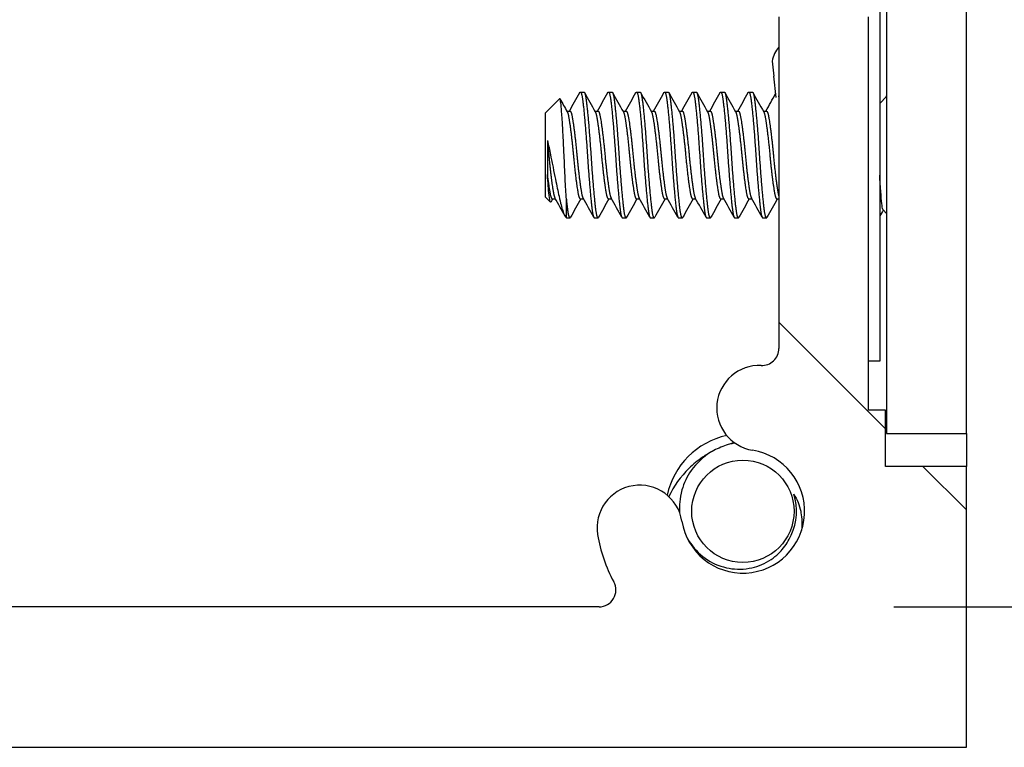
# Model space of a CAD drawing. Header units: millimetres. Extents: x 56 to 1798, y 64 to 1375.
# Tile 38 of 71: x 987 to 1009, y 453 to 470. Entities that reach past the tile are written whole.
import ezdxf

# ---------------------------------------------------------------- set-up
doc = ezdxf.new("R2010")
doc.units = ezdxf.units.MM
doc.header["$LTSCALE"] = 6.666667
for name, color, linetype, lineweight in [('Dimension (ANSI)', 7, 'Continuous', 25), ('Hatch (ANSI)', 7, 'Continuous', 18), ('Visible (ANSI)', 7, 'Continuous', 25)]:
    doc.layers.add(name, color=color, linetype=linetype, lineweight=lineweight)
doc.styles.add('Note Text (ANSI)', font='tahoma.ttf')
doc.dimstyles.new('Default - mm (ANSI)', dxfattribs={"dimscale": 6.666667, "dimtxt": 1.75, "dimasz": 1.5, "dimexe": 2, "dimexo": 1, "dimgap": 0.8, "dimtad": 0, "dimtih": 1, "dimtoh": 1, "dimrnd": 1e-08, "dimzin": 0, "dimdsep": 46, "dimtxsty": 'Note Text (ANSI)', "dimblk": 'Filled-2', "dimcen": 0.09, "dimdle": 10, "dimclrd": 256, "dimclre": 256, "dimclrt": 256, "dimadec": 1, "dimazin": 0, "dimtfac": 1.741714, "dimtofl": 0, "dimtmove": 0, "dimatfit": 3, "dimldrblk": 'Filled-1', "dimfxl": 1, "dimtolj": 1, "dimtzin": 0, "dimlwd": -1, "dimlwe": -1, "dimarcsym": 0})

# ---------------------------------------------------------------- blocks, each defined once
blk = doc.blocks.new('Filled-2')
at = {"color": 0}
for p, q in [((0, 0), (-1, 0.1667)), ((-1, 0.1667), (-1, -0.1667)), ((-1, 0), (0, 0)), ((-1, -0.1667), (0, 0))]:
    blk.add_line(p, q, dxfattribs=at)
at = {"color": 0, "flags": 128}
blk.add_lwpolyline([(-1, -0.1667), (0, 0), (-1, 0.1667), (-1, -0.1667)], dxfattribs=at)
at = {"color": 0}
blk.add_solid([(-1, -0.1667), (0, 0), (-1, 0.1667), (-1, -0.1667)], dxfattribs=at)
blk = doc.blocks.new('*D11')
at = {"layer": 'Defpoints', "color": 0, "transparency": 16777216}
for p in [(1000.07, 1008.663), (1095.216, 1008.663), (1000.07, 456.233)]:
    blk.add_point(p, dxfattribs=at)
at = {"layer": 'Dimension (ANSI)', "transparency": 16777216}
for p, q in [((1006.736, 1008.663), (1108.549, 1008.663)), ((1095.216, 998.663), (1095.216, 756.822)), ((1095.216, 466.233), (1095.216, 708.073)), ((1006.736, 456.233), (1108.549, 456.233))]:
    blk.add_line(p, q, dxfattribs=at)
at = {"layer": 'Dimension (ANSI)', "transparency": 16777216, "xscale": 10, "yscale": 10, "zscale": 10}
for p, rotation in [((1095.216, 1008.663), 90), ((1095.216, 456.233), 270)]:
    blk.add_blockref('Filled-2', p, dxfattribs=dict(at, rotation=rotation))
at = {"layer": 'Dimension (ANSI)', "transparency": 16777216, "char_height": 11.66667, "attachment_point": 5, "style": 'Note Text (ANSI)'}
for s, insert in [('\\A1; 552.43 mm', (1095.216, 743.857)), ('\\A1;[21.749 in]', (1095.216, 719.483))]:
    blk.add_mtext(s, dxfattribs=dict(at, insert=insert))
blk = doc.blocks.new('Filled-1')
at = {"color": 0}
for p, q in [((0, 0), (-1, 0.3333)), ((-1, 0.3333), (-1, -0.3333)), ((-1, 0), (0, 0)), ((-1, -0.3333), (0, 0))]:
    blk.add_line(p, q, dxfattribs=at)
at = {"color": 0, "flags": 128}
blk.add_lwpolyline([(-1, -0.3333), (0, 0), (-1, 0.3333), (-1, -0.3333)], dxfattribs=at)
at = {"color": 0}
blk.add_solid([(-1, -0.3333), (0, 0), (-1, 0.3333), (-1, -0.3333)], dxfattribs=at)

msp = doc.modelspace()

# ---------------------------------------------------------------- hatches: boundary and pattern name
at = {"layer": 'Hatch (ANSI)'}
h = msp.add_hatch(dxfattribs=at)
h.set_pattern_fill('ANSI31', color=256, scale=169.333333, angle=-15, style=0)
h.set_pattern_definition([(30, (0, 0), (-10.58333, 18.33087), [])])
h.paths.add_polyline_path([(1008.3789, 1004.7483), (1006.5755, 1004.7483), (1006.5755, 460.1469), (1008.3789, 460.1469)])
h = msp.add_hatch(dxfattribs=at)
h.set_pattern_fill('ANSI31', color=256, scale=169.333333, angle=90, style=0)
h.set_pattern_definition([(135, (0, 0), (-14.9671, -14.9671), [])])
edge = h.paths.add_edge_path()
edge.add_line((964.6909, 459.4076), (964.6909, 453.0576))
edge.add_line((964.6909, 453.0576), (1008.3789, 453.0576))
edge.add_line((1008.3789, 453.0576), (1008.3789, 459.4076))
edge.add_line((1008.3789, 459.4076), (1006.5499, 459.4076))
edge.add_line((1006.5499, 459.4076), (1006.5499, 460.6776))
edge.add_line((1006.5499, 460.6776), (1006.1689, 460.6776))
edge.add_line((1006.1689, 460.6776), (1006.1689, 469.5676))
edge.add_line((1006.1689, 469.5676), (1004.1369, 469.5676))
edge.add_line((1004.1369, 469.5676), (1004.1369, 462.0689))
edge.add_ellipse((1003.7559, 462.0689), major_axis=(0.381, 0), ratio=1, start_angle=267.54327, end_angle=360, ccw=False)
edge.add_ellipse((1003.6982, 460.724), major_axis=(0.0414, 0.9643), ratio=1, start_angle=0, end_angle=173.33968)
edge.add_ellipse((1003.3239, 458.3916), major_axis=(0.2214, 1.3794), ratio=1, start_angle=108.23411, end_angle=360, ccw=False)
edge.add_ellipse((1000.9916, 458.0173), major_axis=(0.953, 0.1529), ratio=1, start_angle=0, end_angle=180)
edge.add_ellipse((1003.3239, 458.3916), major_axis=(-3.2854, -0.5272), ratio=1, start_angle=0, end_angle=19.53257)
edge.add_ellipse((1000.0696, 456.6136), major_axis=(0.3344, 0.1827), ratio=1, start_angle=241.35038, end_angle=360, ccw=False)
edge.add_line((1000.0696, 456.2326), (973.0003, 456.2326))
edge.add_ellipse((973.0003, 456.6136), major_axis=(0, -0.381), ratio=1, start_angle=241.35038, end_angle=360, ccw=False)
edge.add_ellipse((969.7459, 458.3916), major_axis=(2.92, -1.5953), ratio=1, start_angle=0, end_angle=19.53257)
edge.add_ellipse((972.0783, 458.0173), major_axis=(0.953, -0.1529), ratio=1, start_angle=0, end_angle=180)
edge.add_ellipse((969.7459, 458.3916), major_axis=(1.3794, -0.2214), ratio=1, start_angle=108.23411, end_angle=360, ccw=False)
edge.add_ellipse((969.3716, 460.724), major_axis=(0.1529, -0.953), ratio=1, start_angle=0, end_angle=173.33968)
edge.add_ellipse((969.3139, 462.0689), major_axis=(0.0163, -0.3806), ratio=1, start_angle=267.54327, end_angle=360, ccw=False)
edge.add_line((968.9329, 462.0689), (968.9329, 469.5676))
edge.add_line((968.9329, 469.5676), (966.9009, 469.5676))
edge.add_line((966.9009, 469.5676), (966.9009, 460.6776))
edge.add_line((966.9009, 460.6776), (966.5199, 460.6776))
edge.add_line((966.5199, 460.6776), (966.5199, 459.4076))
edge.add_line((966.5199, 459.4076), (964.6909, 459.4076))

# ---------------------------------------------------------------- linework, layer by layer
at = {"layer": 'Visible (ANSI)'}
for p, q in [((1006.5755, 1004.7483), (1006.5755, 460.1469)), ((1008.3789, 460.1469), (1008.3789, 1004.7483)), ((1006.4189, 471.1326), (1006.4189, 461.7826)), ((1004.1369, 469.5676), (1004.1369, 462.0689)), ((1006.1689, 460.6776), (1006.1689, 469.5676)), ((1003.9856, 468.5679), (1004.0223, 468.2269)), ((1004.0744, 467.7421), (1004.0223, 468.2269)), ((999.6477, 467.8685), (999.7271, 467.8685)), ((1000.2827, 467.8685), (1000.3621, 467.8685)), ((1000.9177, 467.8685), (1000.9971, 467.8685)), ((1001.5527, 467.8685), (1001.6321, 467.8685)), ((1002.1877, 467.8685), (1002.2671, 467.8685)), ((1002.8227, 467.8685), (1002.9021, 467.8685)), ((1003.4577, 467.8685), (1003.5371, 467.8685)), ((1006.4189, 467.6103), (1006.5755, 467.7669)), ((998.8539, 467.3923), (999.177, 467.7153)), ((998.8539, 467.3923), (998.8539, 465.5)), ((999.3401, 467.4389), (999.4096, 467.4389)), ((999.9751, 467.4389), (1000.0446, 467.4389)), ((1000.6101, 467.4389), (1000.6796, 467.4389)), ((1001.2451, 467.4389), (1001.3146, 467.4389)), ((1001.8801, 467.4389), (1001.9496, 467.4389)), ((1002.5151, 467.4389), (1002.5846, 467.4389)), ((1003.1501, 467.4389), (1003.2196, 467.4389)), ((1003.7851, 467.4389), (1003.8546, 467.4389)), ((998.9006, 466.7693), (998.9006, 466.0014)), ((998.8539, 465.5), (998.9727, 465.3812)), ((999.0127, 465.4533), (999.0822, 465.4533)), ((999.3302, 465.0237), (999.3302, 465.4495)), ((999.6477, 465.4533), (999.7172, 465.4533)), ((1000.2827, 465.4533), (1000.3522, 465.4533)), ((1000.9177, 465.4533), (1000.9872, 465.4533)), ((1001.5527, 465.4533), (1001.6222, 465.4533)), ((1002.1877, 465.4533), (1002.2572, 465.4533)), ((1002.8227, 465.4533), (1002.8922, 465.4533)), ((1003.4577, 465.4533), (1003.5272, 465.4533)), ((1004.0927, 465.4533), (1004.1369, 465.4533)), ((1006.4953, 465.2055), (1006.5755, 465.1253)), ((999.3302, 465.0237), (999.4096, 465.0237)), ((999.9652, 465.0237), (1000.0446, 465.0237)), ((1000.6002, 465.0237), (1000.6796, 465.0237)), ((1001.2352, 465.0237), (1001.3146, 465.0237)), ((1001.8702, 465.0237), (1001.9496, 465.0237)), ((1002.5052, 465.0237), (1002.5846, 465.0237)), ((1003.1402, 465.0237), (1003.2196, 465.0237)), ((1003.7752, 465.0237), (1003.8546, 465.0237)), ((1004.1255, 461.9845), (1004.1279, 461.9862)), ((1004.127, 461.9825), (1004.1255, 461.9845)), ((1006.4189, 461.7826), (1006.1689, 461.7826)), ((1006.5499, 460.6776), (1006.1689, 460.6776)), ((1006.5499, 459.4076), (1006.5499, 460.6776)), ((1006.5755, 460.1469), (1008.3789, 460.1469)), ((1008.3789, 460.1469), (1008.3789, 459.4076)), ((1008.3789, 459.4076), (1006.5499, 459.4076)), ((1008.3789, 453.0576), (1008.3789, 459.4076)), ((1000.0696, 456.2326), (973.0003, 456.2326)), ((964.6909, 453.0576), (1008.3789, 453.0576))]:
    msp.add_line(p, q, dxfattribs=at)
msp.add_circle((1003.3239, 458.3916), 1.1573, dxfattribs=at)
for centre, radius, start, end in [((1004.5785, 468.4755), 0.6, 137.38281, 171.13415), ((1003.7559, 462.0689), 0.381, 267.54327, 0), ((1003.6982, 460.724), 0.9652, 87.54327, 260.88295), ((1003.3239, 458.3916), 1.75, 102.03106, 167.96894), ((1003.3239, 458.3916), 1.397, 189.11705, 80.88295), ((1000.9916, 458.0173), 0.9652, 9.11705, 189.11705), ((1003.3239, 458.3916), 1.2156, 333.64437, 18.64437), ((1003.3239, 458.3916), 3.3274, 189.11705, 208.64962), ((1000.0696, 456.6136), 0.381, 270, 28.64962)]:
    msp.add_arc(centre, radius, start, end, dxfattribs=at)
for points in [[(999.3997, 467.4389), (999.478, 467.5778), (999.5559, 467.7169), (999.6337, 467.8561)], [(999.741, 467.8561), (999.8221, 467.7112), (999.9033, 467.5663), (999.9848, 467.4217)], [(1000.0347, 467.4389), (1000.113, 467.5778), (1000.1909, 467.7169), (1000.2687, 467.8561)], [(1000.376, 467.8561), (1000.4571, 467.7112), (1000.5383, 467.5663), (1000.6198, 467.4217)], [(1000.6697, 467.4389), (1000.748, 467.5778), (1000.8259, 467.7169), (1000.9037, 467.8561)], [(1001.011, 467.8561), (1001.0921, 467.7112), (1001.1733, 467.5663), (1001.2548, 467.4217)], [(1001.3047, 467.4389), (1001.383, 467.5778), (1001.4609, 467.7169), (1001.5387, 467.8561)], [(1001.646, 467.8561), (1001.7271, 467.7112), (1001.8083, 467.5663), (1001.8898, 467.4217)], [(1001.9397, 467.4389), (1002.018, 467.5778), (1002.0959, 467.7169), (1002.1737, 467.8561)], [(1002.281, 467.8561), (1002.3621, 467.7112), (1002.4433, 467.5663), (1002.5248, 467.4217)], [(1002.5747, 467.4389), (1002.653, 467.5778), (1002.7309, 467.7169), (1002.8087, 467.8561)], [(1002.916, 467.8561), (1002.9971, 467.7112), (1003.0783, 467.5663), (1003.1598, 467.4217)], [(1003.2097, 467.4389), (1003.288, 467.5778), (1003.3659, 467.7169), (1003.4437, 467.8561)], [(1003.551, 467.8561), (1003.6321, 467.7112), (1003.7133, 467.5663), (1003.7948, 467.4217)], [(1003.8447, 467.4389), (1003.9183, 467.5695), (1003.9916, 467.7003), (1004.0648, 467.8312)], [(1006.5603, 467.7517), (1006.5654, 467.7608), (1006.5705, 467.7698), (1006.5755, 467.7789)], [(999.1869, 467.7115), (999.2411, 467.6148), (999.2954, 467.5182), (999.3498, 467.4217)], [(998.9006, 466.7693), (998.9273, 466.6705), (998.9519, 466.5607), (998.974, 466.4461)], [(999.0226, 465.4533), (999.0099, 465.4307), (998.9972, 465.4081), (998.9844, 465.3855)], [(999.2982, 465.0684), (999.2231, 465.2026), (999.1479, 465.3367), (999.0724, 465.4706)], [(999.6576, 465.4533), (999.5793, 465.3144), (999.5014, 465.1753), (999.4235, 465.0361)], [(999.9512, 465.0361), (999.8702, 465.1811), (999.789, 465.3259), (999.7074, 465.4706)], [(1000.2926, 465.4533), (1000.2143, 465.3144), (1000.1364, 465.1753), (1000.0585, 465.0361)], [(1000.5862, 465.0361), (1000.5052, 465.1811), (1000.424, 465.3259), (1000.3424, 465.4706)], [(1000.9276, 465.4533), (1000.8493, 465.3144), (1000.7714, 465.1753), (1000.6935, 465.0361)], [(1001.2212, 465.0361), (1001.1402, 465.1811), (1001.059, 465.3259), (1000.9774, 465.4706)], [(1001.5626, 465.4533), (1001.4843, 465.3144), (1001.4064, 465.1753), (1001.3285, 465.0361)], [(1001.8562, 465.0361), (1001.7752, 465.1811), (1001.694, 465.3259), (1001.6124, 465.4706)], [(1002.1976, 465.4533), (1002.1193, 465.3144), (1002.0414, 465.1753), (1001.9635, 465.0361)], [(1002.4912, 465.0361), (1002.4102, 465.1811), (1002.329, 465.3259), (1002.2474, 465.4706)], [(1002.8326, 465.4533), (1002.7543, 465.3144), (1002.6764, 465.1753), (1002.5985, 465.0361)], [(1003.1262, 465.0361), (1003.0452, 465.1811), (1002.964, 465.3259), (1002.8824, 465.4706)], [(1003.4676, 465.4533), (1003.3893, 465.3144), (1003.3114, 465.1753), (1003.2335, 465.0361)], [(1003.7612, 465.0361), (1003.6802, 465.1811), (1003.599, 465.3259), (1003.5174, 465.4706)], [(1004.1026, 465.4533), (1004.0243, 465.3144), (1003.9464, 465.1753), (1003.8685, 465.0361)], [(1006.5005, 465.2004), (1006.4733, 465.1519), (1006.4461, 465.1033), (1006.4189, 465.0548)], [(1002.9494, 459.8868), (1002.8384, 459.8479), (1002.7302, 459.8002), (1002.6271, 459.745)], [(1003.1319, 459.9424), (1003.0704, 459.9264), (1003.0095, 459.9079), (1002.9494, 459.8868)], [(1004.4758, 458.7802), (1004.5507, 458.6606), (1004.6028, 458.5305), (1004.6313, 458.3916)], [(1001.8905, 458.3916), (1001.891, 458.3824), (1001.8916, 458.3733), (1001.8922, 458.3643)], [(1004.6313, 458.3916), (1004.6493, 458.3043), (1004.6731, 458.1501), (1004.6509, 457.9547)]]:
    msp.add_open_spline(points, degree=3, dxfattribs=at)
for points, weights, knots in [([(999.6337, 467.8561), (999.6694, 467.9199), (999.7006, 467.6779), (999.7535, 467.2673), (999.8064, 466.4461)], [0.937106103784, 0.916453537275, 1, 0.866025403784, 1], [0.076837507, 0.076837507, 0.076837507, 0.083333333, 0.083333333, 0.09375, 0.09375, 0.09375]), ([(999.7271, 467.8685), (999.7554, 467.8685), (999.78, 467.6779), (999.8329, 467.2673), (999.8858, 466.4461)], [0.933012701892, 0.933012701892, 1, 0.866025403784, 1], [0.140625, 0.140625, 0.140625, 0.145833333, 0.145833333, 0.15625, 0.15625, 0.15625]), ([(1000.2687, 467.8561), (1000.3044, 467.9199), (1000.3356, 467.6779), (1000.3885, 467.2673), (1000.4414, 466.4461)], [0.937106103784, 0.916453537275, 1, 0.866025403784, 1], [0.139337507, 0.139337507, 0.139337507, 0.145833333, 0.145833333, 0.15625, 0.15625, 0.15625]), ([(1000.3621, 467.8685), (1000.3904, 467.8685), (1000.415, 467.6779), (1000.4679, 467.2673), (1000.5208, 466.4461)], [0.933012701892, 0.933012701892, 1, 0.866025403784, 1], [0.203125, 0.203125, 0.203125, 0.208333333, 0.208333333, 0.21875, 0.21875, 0.21875]), ([(1000.9037, 467.8561), (1000.9394, 467.9199), (1000.9706, 467.6779), (1001.0235, 467.2673), (1001.0764, 466.4461)], [0.937106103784, 0.916453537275, 1, 0.866025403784, 1], [0.201837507, 0.201837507, 0.201837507, 0.208333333, 0.208333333, 0.21875, 0.21875, 0.21875]), ([(1000.9971, 467.8685), (1001.0254, 467.8685), (1001.05, 467.6779), (1001.1029, 467.2673), (1001.1558, 466.4461)], [0.933012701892, 0.933012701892, 1, 0.866025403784, 1], [0.265625, 0.265625, 0.265625, 0.270833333, 0.270833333, 0.28125, 0.28125, 0.28125]), ([(1001.5387, 467.8561), (1001.5744, 467.9199), (1001.6056, 467.6779), (1001.6585, 467.2673), (1001.7114, 466.4461)], [0.937106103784, 0.916453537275, 1, 0.866025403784, 1], [0.264337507, 0.264337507, 0.264337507, 0.270833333, 0.270833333, 0.28125, 0.28125, 0.28125]), ([(1001.6321, 467.8685), (1001.6604, 467.8685), (1001.685, 467.6779), (1001.7379, 467.2673), (1001.7908, 466.4461)], [0.933012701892, 0.933012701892, 1, 0.866025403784, 1], [0.328125, 0.328125, 0.328125, 0.333333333, 0.333333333, 0.34375, 0.34375, 0.34375]), ([(1002.1737, 467.8561), (1002.2094, 467.9199), (1002.2406, 467.6779), (1002.2935, 467.2673), (1002.3464, 466.4461)], [0.937106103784, 0.916453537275, 1, 0.866025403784, 1], [0.326837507, 0.326837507, 0.326837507, 0.333333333, 0.333333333, 0.34375, 0.34375, 0.34375]), ([(1002.2671, 467.8685), (1002.2954, 467.8685), (1002.32, 467.6779), (1002.3729, 467.2673), (1002.4258, 466.4461)], [0.933012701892, 0.933012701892, 1, 0.866025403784, 1], [0.390625, 0.390625, 0.390625, 0.395833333, 0.395833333, 0.40625, 0.40625, 0.40625]), ([(1002.8087, 467.8561), (1002.8444, 467.9199), (1002.8756, 467.6779), (1002.9285, 467.2673), (1002.9814, 466.4461)], [0.937106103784, 0.916453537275, 1, 0.866025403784, 1], [0.389337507, 0.389337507, 0.389337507, 0.395833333, 0.395833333, 0.40625, 0.40625, 0.40625]), ([(1002.9021, 467.8685), (1002.9304, 467.8685), (1002.955, 467.6779), (1003.0079, 467.2673), (1003.0608, 466.4461)], [0.933012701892, 0.933012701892, 1, 0.866025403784, 1], [0.453125, 0.453125, 0.453125, 0.458333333, 0.458333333, 0.46875, 0.46875, 0.46875]), ([(1003.4437, 467.8561), (1003.4794, 467.9199), (1003.5106, 467.6779), (1003.5635, 467.2673), (1003.6164, 466.4461)], [0.937106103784, 0.916453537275, 1, 0.866025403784, 1], [0.451837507, 0.451837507, 0.451837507, 0.458333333, 0.458333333, 0.46875, 0.46875, 0.46875]), ([(1003.5371, 467.8685), (1003.5654, 467.8685), (1003.59, 467.6779), (1003.6429, 467.2673), (1003.6958, 466.4461)], [0.933012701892, 0.933012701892, 1, 0.866025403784, 1], [0.515625, 0.515625, 0.515625, 0.520833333, 0.520833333, 0.53125, 0.53125, 0.53125]), ([(999.3498, 467.4217), (999.3675, 467.3903), (999.3831, 467.3059), (999.436, 467.0193), (999.4889, 466.4461), (999.5419, 465.8729), (999.5948, 465.5863), (999.6193, 465.4533), (999.6477, 465.4533)], [0.941196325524, 0.956426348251, 1, 0.866025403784, 1, 0.866025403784, 1, 0.933012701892, 0.933012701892], [0.079945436, 0.079945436, 0.079945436, 0.083333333, 0.083333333, 0.09375, 0.09375, 0.104166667, 0.104166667, 0.109375, 0.109375, 0.109375]), ([(999.4096, 467.4389), (999.4379, 467.4389), (999.4625, 467.3059), (999.5154, 467.0193), (999.5683, 466.4461), (999.6212, 465.8729), (999.6742, 465.5863), (999.6897, 465.5019), (999.7074, 465.4706)], [0.933012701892, 0.933012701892, 1, 0.866025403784, 1, 0.866025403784, 1, 0.956426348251, 0.941196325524], [0.078125, 0.078125, 0.078125, 0.083333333, 0.083333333, 0.09375, 0.09375, 0.104166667, 0.104166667, 0.107554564, 0.107554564, 0.107554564]), ([(999.9848, 467.4217), (1000.0025, 467.3903), (1000.0181, 467.3059), (1000.071, 467.0193), (1000.1239, 466.4461), (1000.1769, 465.8729), (1000.2298, 465.5863), (1000.2543, 465.4533), (1000.2827, 465.4533)], [0.941196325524, 0.956426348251, 1, 0.866025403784, 1, 0.866025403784, 1, 0.933012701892, 0.933012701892], [0.142445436, 0.142445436, 0.142445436, 0.145833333, 0.145833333, 0.15625, 0.15625, 0.166666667, 0.166666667, 0.171875, 0.171875, 0.171875]), ([(1000.0446, 467.4389), (1000.0729, 467.4389), (1000.0975, 467.3059), (1000.1504, 467.0193), (1000.2033, 466.4461), (1000.2562, 465.8729), (1000.3092, 465.5863), (1000.3247, 465.5019), (1000.3424, 465.4706)], [0.933012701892, 0.933012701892, 1, 0.866025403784, 1, 0.866025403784, 1, 0.956426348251, 0.941196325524], [0.140625, 0.140625, 0.140625, 0.145833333, 0.145833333, 0.15625, 0.15625, 0.166666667, 0.166666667, 0.170054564, 0.170054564, 0.170054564]), ([(1000.6198, 467.4217), (1000.6375, 467.3903), (1000.6531, 467.3059), (1000.706, 467.0193), (1000.7589, 466.4461), (1000.8119, 465.8729), (1000.8648, 465.5863), (1000.8893, 465.4533), (1000.9177, 465.4533)], [0.941196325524, 0.956426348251, 1, 0.866025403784, 1, 0.866025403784, 1, 0.933012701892, 0.933012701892], [0.204945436, 0.204945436, 0.204945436, 0.208333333, 0.208333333, 0.21875, 0.21875, 0.229166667, 0.229166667, 0.234375, 0.234375, 0.234375]), ([(1000.6796, 467.4389), (1000.7079, 467.4389), (1000.7325, 467.3059), (1000.7854, 467.0193), (1000.8383, 466.4461), (1000.8912, 465.8729), (1000.9442, 465.5863), (1000.9597, 465.5019), (1000.9774, 465.4706)], [0.933012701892, 0.933012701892, 1, 0.866025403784, 1, 0.866025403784, 1, 0.956426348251, 0.941196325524], [0.203125, 0.203125, 0.203125, 0.208333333, 0.208333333, 0.21875, 0.21875, 0.229166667, 0.229166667, 0.232554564, 0.232554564, 0.232554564]), ([(1001.2548, 467.4217), (1001.2725, 467.3903), (1001.2881, 467.3059), (1001.341, 467.0193), (1001.3939, 466.4461), (1001.4469, 465.8729), (1001.4998, 465.5863), (1001.5243, 465.4533), (1001.5527, 465.4533)], [0.941196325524, 0.956426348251, 1, 0.866025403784, 1, 0.866025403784, 1, 0.933012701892, 0.933012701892], [0.267445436, 0.267445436, 0.267445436, 0.270833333, 0.270833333, 0.28125, 0.28125, 0.291666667, 0.291666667, 0.296875, 0.296875, 0.296875]), ([(1001.3146, 467.4389), (1001.3429, 467.4389), (1001.3675, 467.3059), (1001.4204, 467.0193), (1001.4733, 466.4461), (1001.5262, 465.8729), (1001.5792, 465.5863), (1001.5947, 465.5019), (1001.6124, 465.4706)], [0.933012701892, 0.933012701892, 1, 0.866025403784, 1, 0.866025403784, 1, 0.956426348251, 0.941196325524], [0.265625, 0.265625, 0.265625, 0.270833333, 0.270833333, 0.28125, 0.28125, 0.291666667, 0.291666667, 0.295054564, 0.295054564, 0.295054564]), ([(1001.8898, 467.4217), (1001.9075, 467.3903), (1001.9231, 467.3059), (1001.976, 467.0193), (1002.0289, 466.4461), (1002.0819, 465.8729), (1002.1348, 465.5863), (1002.1593, 465.4533), (1002.1877, 465.4533)], [0.941196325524, 0.956426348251, 1, 0.866025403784, 1, 0.866025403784, 1, 0.933012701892, 0.933012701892], [0.329945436, 0.329945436, 0.329945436, 0.333333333, 0.333333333, 0.34375, 0.34375, 0.354166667, 0.354166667, 0.359375, 0.359375, 0.359375]), ([(1001.9496, 467.4389), (1001.9779, 467.4389), (1002.0025, 467.3059), (1002.0554, 467.0193), (1002.1083, 466.4461), (1002.1612, 465.8729), (1002.2142, 465.5863), (1002.2297, 465.5019), (1002.2474, 465.4706)], [0.933012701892, 0.933012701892, 1, 0.866025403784, 1, 0.866025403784, 1, 0.956426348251, 0.941196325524], [0.328125, 0.328125, 0.328125, 0.333333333, 0.333333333, 0.34375, 0.34375, 0.354166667, 0.354166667, 0.357554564, 0.357554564, 0.357554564]), ([(1002.5248, 467.4217), (1002.5425, 467.3903), (1002.5581, 467.3059), (1002.611, 467.0193), (1002.6639, 466.4461), (1002.7169, 465.8729), (1002.7698, 465.5863), (1002.7943, 465.4533), (1002.8227, 465.4533)], [0.941196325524, 0.956426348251, 1, 0.866025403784, 1, 0.866025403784, 1, 0.933012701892, 0.933012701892], [0.392445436, 0.392445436, 0.392445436, 0.395833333, 0.395833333, 0.40625, 0.40625, 0.416666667, 0.416666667, 0.421875, 0.421875, 0.421875]), ([(1002.5846, 467.4389), (1002.6129, 467.4389), (1002.6375, 467.3059), (1002.6904, 467.0193), (1002.7433, 466.4461), (1002.7962, 465.8729), (1002.8492, 465.5863), (1002.8647, 465.5019), (1002.8824, 465.4706)], [0.933012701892, 0.933012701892, 1, 0.866025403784, 1, 0.866025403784, 1, 0.956426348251, 0.941196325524], [0.390625, 0.390625, 0.390625, 0.395833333, 0.395833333, 0.40625, 0.40625, 0.416666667, 0.416666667, 0.420054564, 0.420054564, 0.420054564]), ([(1003.1598, 467.4217), (1003.1775, 467.3903), (1003.1931, 467.3059), (1003.246, 467.0193), (1003.2989, 466.4461), (1003.3519, 465.8729), (1003.4048, 465.5863), (1003.4293, 465.4533), (1003.4577, 465.4533)], [0.941196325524, 0.956426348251, 1, 0.866025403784, 1, 0.866025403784, 1, 0.933012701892, 0.933012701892], [0.454945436, 0.454945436, 0.454945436, 0.458333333, 0.458333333, 0.46875, 0.46875, 0.479166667, 0.479166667, 0.484375, 0.484375, 0.484375]), ([(1003.2196, 467.4389), (1003.2479, 467.4389), (1003.2725, 467.3059), (1003.3254, 467.0193), (1003.3783, 466.4461), (1003.4312, 465.8729), (1003.4842, 465.5863), (1003.4997, 465.5019), (1003.5174, 465.4706)], [0.933012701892, 0.933012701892, 1, 0.866025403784, 1, 0.866025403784, 1, 0.956426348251, 0.941196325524], [0.453125, 0.453125, 0.453125, 0.458333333, 0.458333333, 0.46875, 0.46875, 0.479166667, 0.479166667, 0.482554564, 0.482554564, 0.482554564]), ([(1003.7948, 467.4217), (1003.8125, 467.3903), (1003.8281, 467.3059), (1003.881, 467.0193), (1003.9339, 466.4461), (1003.9869, 465.8729), (1004.0398, 465.5863), (1004.0643, 465.4533), (1004.0927, 465.4533)], [0.941196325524, 0.956426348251, 1, 0.866025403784, 1, 0.866025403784, 1, 0.933012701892, 0.933012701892], [0.517445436, 0.517445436, 0.517445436, 0.520833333, 0.520833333, 0.53125, 0.53125, 0.541666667, 0.541666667, 0.546875, 0.546875, 0.546875]), ([(1003.8546, 467.4389), (1003.8829, 467.4389), (1003.9075, 467.3059), (1003.9604, 467.0193), (1004.0133, 466.4461), (1004.0662, 465.8729), (1004.1192, 465.5863), (1004.1277, 465.5402), (1004.1369, 465.5096)], [0.933012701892, 0.933012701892, 1, 0.866025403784, 1, 0.866025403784, 1, 0.975708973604, 0.96022639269], [0.515625, 0.515625, 0.515625, 0.520833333, 0.520833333, 0.53125, 0.53125, 0.541666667, 0.541666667, 0.54355532, 0.54355532, 0.54355532]), ([(998.9006, 466.7693), (998.918, 466.6122), (998.9333, 466.4461), (998.9862, 465.8729), (999.0392, 465.5863), (999.0547, 465.5019), (999.0724, 465.4706)], [0.941670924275, 0.957095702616, 1, 0.866025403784, 1, 0.956426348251, 0.941196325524], [0.027914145, 0.027914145, 0.027914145, 0.03125, 0.03125, 0.041666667, 0.041666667, 0.045054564, 0.045054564, 0.045054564]), ([(999.8064, 466.4461), (999.8594, 465.6249), (999.9123, 465.2143), (999.9368, 465.0237), (999.9652, 465.0237)], [1, 0.866025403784, 1, 0.933012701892, 0.933012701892], [0.09375, 0.09375, 0.09375, 0.104166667, 0.104166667, 0.109375, 0.109375, 0.109375]), ([(999.8858, 466.4461), (999.9387, 465.6249), (999.9917, 465.2143), (1000.0228, 464.9723), (1000.0585, 465.0361)], [1, 0.866025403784, 1, 0.916453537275, 0.937106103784], [0.15625, 0.15625, 0.15625, 0.166666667, 0.166666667, 0.173162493, 0.173162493, 0.173162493]), ([(1000.4414, 466.4461), (1000.4944, 465.6249), (1000.5473, 465.2143), (1000.5718, 465.0237), (1000.6002, 465.0237)], [1, 0.866025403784, 1, 0.933012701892, 0.933012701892], [0.15625, 0.15625, 0.15625, 0.166666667, 0.166666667, 0.171875, 0.171875, 0.171875]), ([(1000.5208, 466.4461), (1000.5737, 465.6249), (1000.6267, 465.2143), (1000.6578, 464.9723), (1000.6935, 465.0361)], [1, 0.866025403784, 1, 0.916453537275, 0.937106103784], [0.21875, 0.21875, 0.21875, 0.229166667, 0.229166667, 0.235662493, 0.235662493, 0.235662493]), ([(1001.0764, 466.4461), (1001.1294, 465.6249), (1001.1823, 465.2143), (1001.2068, 465.0237), (1001.2352, 465.0237)], [1, 0.866025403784, 1, 0.933012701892, 0.933012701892], [0.21875, 0.21875, 0.21875, 0.229166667, 0.229166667, 0.234375, 0.234375, 0.234375]), ([(1001.1558, 466.4461), (1001.2087, 465.6249), (1001.2617, 465.2143), (1001.2928, 464.9723), (1001.3285, 465.0361)], [1, 0.866025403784, 1, 0.916453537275, 0.937106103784], [0.28125, 0.28125, 0.28125, 0.291666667, 0.291666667, 0.298162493, 0.298162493, 0.298162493]), ([(1001.7114, 466.4461), (1001.7644, 465.6249), (1001.8173, 465.2143), (1001.8418, 465.0237), (1001.8702, 465.0237)], [1, 0.866025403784, 1, 0.933012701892, 0.933012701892], [0.28125, 0.28125, 0.28125, 0.291666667, 0.291666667, 0.296875, 0.296875, 0.296875]), ([(1001.7908, 466.4461), (1001.8437, 465.6249), (1001.8967, 465.2143), (1001.9278, 464.9723), (1001.9635, 465.0361)], [1, 0.866025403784, 1, 0.916453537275, 0.937106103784], [0.34375, 0.34375, 0.34375, 0.354166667, 0.354166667, 0.360662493, 0.360662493, 0.360662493]), ([(1002.3464, 466.4461), (1002.3994, 465.6249), (1002.4523, 465.2143), (1002.4768, 465.0237), (1002.5052, 465.0237)], [1, 0.866025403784, 1, 0.933012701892, 0.933012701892], [0.34375, 0.34375, 0.34375, 0.354166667, 0.354166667, 0.359375, 0.359375, 0.359375]), ([(1002.4258, 466.4461), (1002.4787, 465.6249), (1002.5317, 465.2143), (1002.5628, 464.9723), (1002.5985, 465.0361)], [1, 0.866025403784, 1, 0.916453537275, 0.937106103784], [0.40625, 0.40625, 0.40625, 0.416666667, 0.416666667, 0.423162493, 0.423162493, 0.423162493]), ([(1002.9814, 466.4461), (1003.0344, 465.6249), (1003.0873, 465.2143), (1003.1118, 465.0237), (1003.1402, 465.0237)], [1, 0.866025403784, 1, 0.933012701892, 0.933012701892], [0.40625, 0.40625, 0.40625, 0.416666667, 0.416666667, 0.421875, 0.421875, 0.421875]), ([(1003.0608, 466.4461), (1003.1137, 465.6249), (1003.1667, 465.2143), (1003.1978, 464.9723), (1003.2335, 465.0361)], [1, 0.866025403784, 1, 0.916453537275, 0.937106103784], [0.46875, 0.46875, 0.46875, 0.479166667, 0.479166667, 0.485662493, 0.485662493, 0.485662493]), ([(1003.6164, 466.4461), (1003.6694, 465.6249), (1003.7223, 465.2143), (1003.7468, 465.0237), (1003.7752, 465.0237)], [1, 0.866025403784, 1, 0.933012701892, 0.933012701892], [0.46875, 0.46875, 0.46875, 0.479166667, 0.479166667, 0.484375, 0.484375, 0.484375]), ([(1003.6958, 466.4461), (1003.7487, 465.6249), (1003.8017, 465.2143), (1003.8328, 464.9723), (1003.8685, 465.0361)], [1, 0.866025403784, 1, 0.916453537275, 0.937106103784], [0.53125, 0.53125, 0.53125, 0.541666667, 0.541666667, 0.548162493, 0.548162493, 0.548162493]), ([(998.9006, 466.0014), (998.9323, 465.7352), (998.9598, 465.5863), (998.9843, 465.4533), (999.0127, 465.4533)], [0.933829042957, 0.925617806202, 1, 0.933012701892, 0.933012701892], [0.035883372, 0.035883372, 0.035883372, 0.041666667, 0.041666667, 0.046875, 0.046875, 0.046875]), ([(999.3302, 465.4495), (999.3442, 465.3112), (999.3567, 465.2143), (999.3878, 464.9723), (999.4235, 465.0361)], [0.948065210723, 0.96476686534, 1, 0.916453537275, 0.937106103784], [0.1014272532, 0.1014272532, 0.1014272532, 0.1041666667, 0.1041666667, 0.1106624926, 0.1106624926, 0.1106624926])]:
    msp.add_rational_spline(points, weights, degree=2, knots=knots, dxfattribs=at)
msp.add_rational_spline([(1004.1288, 467.7832), (1004.1329, 467.763), (1004.1369, 467.7382)], [0.96184996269, 0.968949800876, 0.977797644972], degree=2, dxfattribs=at)
for points, knots in [([(999.2791, 466.4461), (999.2723, 466.6044), (999.2662, 466.7286), (999.2554, 466.938), (999.2494, 467.0449), (999.2349, 467.2807), (999.2264, 467.3994), (999.2145, 467.5396), (999.2108, 467.5807), (999.1989, 467.6801), (999.1903, 467.7152), (999.1799, 467.7174), (999.1784, 467.7168), (999.177, 467.7153)], [-0.3275077, -0.3275077, -0.3275077, -0.3275077, -0.298679, -0.298679, -0.26513723, -0.26513723, -0.21824944, -0.21824944, -0.19498337, -0.19498337, -0.1484776, -0.1484776, -0.14089425, -0.14089425, -0.14089425, -0.14089425]), ([(998.974, 466.4461), (998.9841, 466.3939), (999.0033, 466.2951), (999.0474, 466.0747), (999.0659, 465.9837), (999.1127, 465.7567), (999.1403, 465.6266), (999.2005, 465.3573), (999.2255, 465.2567), (999.275, 465.107), (999.3029, 465.051), (999.3302, 465.0237)], [-0.16946906, -0.16946906, -0.16946906, -0.16946906, -0.14210049, -0.14210049, -0.12254616, -0.12254616, -0.09176944, -0.09176944, -0.05039984, -0.05039984, 0, 0, 0, 0]), ([(999.3302, 465.4495), (999.3217, 465.5856), (999.313, 465.7425), (999.3042, 465.9131), (999.2998, 465.9985), (999.2955, 466.0857), (999.2913, 466.1749), (999.2871, 466.2641), (999.283, 466.356), (999.2791, 466.4461)], [0, 0, 0, 0, 0.0005404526, 0.0005404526, 0.0005404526, 0.0008106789, 0.0008106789, 0.0008106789, 0.0010809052, 0.0010809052, 0.0010809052, 0.0010809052]), ([(998.9844, 465.3855), (998.9787, 465.3754), (998.9729, 465.3771), (998.958, 465.4114), (998.9491, 465.4597), (998.933, 465.6032), (998.9263, 465.6809), (998.9142, 465.8229), (998.9074, 465.909), (998.9006, 466.0014)], [-0.09938098, -0.09938098, -0.09938098, -0.09938098, -0.08213524, -0.08213524, -0.055703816, -0.055703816, -0.030124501, -0.030124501, 0, 0, 0, 0]), ([(1006.4953, 465.2055), (1006.4874, 465.2134), (1006.4795, 465.2466), (1006.4654, 465.3522), (1006.4582, 465.43), (1006.44, 465.6679), (1006.431, 465.7992), (1006.4209, 465.9595), (1006.4199, 465.9754), (1006.4189, 465.9914)], [-0.52990335, -0.52990335, -0.52990335, -0.52990335, -0.4386463, -0.4386463, -0.36077455, -0.36077455, -0.29338338, -0.29338338, -0.28602497, -0.28602497, -0.28602497, -0.28602497]), ([(1002.6271, 459.745), (1002.6161, 459.7392), (1002.6052, 459.7332), (1002.5884, 459.7239), (1002.5825, 459.7205), (1002.573, 459.7151), (1002.5693, 459.713), (1002.5622, 459.7089), (1002.5589, 459.707), (1002.5512, 459.7025), (1002.5469, 459.7), (1002.5356, 459.6933), (1002.5287, 459.6892), (1002.4849, 459.6626), (1002.4486, 459.6393), (1002.3025, 459.539), (1002.199, 459.4537), (1001.9164, 459.1761), (1001.7623, 458.9611), (1001.6481, 458.7249)], [-0.14423483, -0.14423483, -0.14423483, -0.14423483, -0.14052602, -0.14052602, -0.13850239, -0.13850239, -0.13723881, -0.13723881, -0.13607836, -0.13607836, -0.13459399, -0.13459399, -0.13217262, -0.13217262, -0.11932022, -0.11932022, -0.07941382, -0.07941382, -0.00050041, -0.00050041, -0.00050041, -0.00050041]), ([(1002.6271, 459.745), (1002.6129, 459.7367), (1002.5989, 459.7282), (1002.4276, 459.6203), (1002.2761, 459.4848), (1002.0605, 459.1776), (1001.9899, 459.0298), (1001.8901, 458.6818), (1001.884, 458.5133), (1001.8905, 458.3916)], [-0.10890988, -0.10890988, -0.10890988, -0.10890988, -0.10545875, -0.10545875, -0.06644341, -0.06644341, -0.03659642, -0.03659642, -0.000001, -0.000001, -0.000001, -0.000001]), ([(1003.1448, 459.9332), (1003.1355, 459.9317), (1003.1263, 459.93), (1003.0603, 459.9176), (1003.0043, 459.9038), (1002.9494, 459.8868)], [-0.147755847, -0.147755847, -0.147755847, -0.147755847, -0.14578624, -0.14578624, -0.133677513, -0.133677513, -0.133677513, -0.133677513]), ([(1002.0641, 457.788), (1002.0783, 457.7623), (1002.0934, 457.737), (1002.1986, 457.5726), (1002.3187, 457.4396), (1002.6142, 457.2288), (1002.7774, 457.1557), (1003.1103, 457.0803), (1003.2878, 457.071), (1003.6258, 457.1303), (1003.7761, 457.1871), (1004.0495, 457.3541), (1004.1473, 457.4496), (1004.2962, 457.6226), (1004.3641, 457.733), (1004.4132, 457.852)], [-0.21430823, -0.21430823, -0.21430823, -0.21430823, -0.20745079, -0.20745079, -0.16890819, -0.16890819, -0.13215384, -0.13215384, -0.09808162, -0.09808162, -0.06858842, -0.06858842, -0.0387126, -0.0387126, 0, 0, 0, 0])]:
    msp.add_open_spline(points, degree=3, knots=knots, dxfattribs=at)

# ---------------------------------------------------------------- dimensions: what is measured, and where the dimension line sits
at = {"layer": 'Dimension (ANSI)'}
dim = msp.add_linear_dim(base=(1095.2159, 1008.6626), p1=(1000.0696, 456.2326), p2=(1000.0696, 1008.6626), angle=90, text=' <> mm\\X[21.749 in]', dimstyle='Default - mm (ANSI)', override={"dimgap": 0.8, "dimdec": 2, "dimpost": '', "dimtol": 0, "dimlim": 0, "dimtp": 0, "dimtm": 0, "dimtdec": 2, "dimatfit": 1}, dxfattribs=at)
dim.commit()
dim.dimension.update_dxf_attribs({"geometry": '*D11', "text_midpoint": (1095.2159, 732.4476), "dimtype": 160})

doc.saveas('drawing.dxf')
